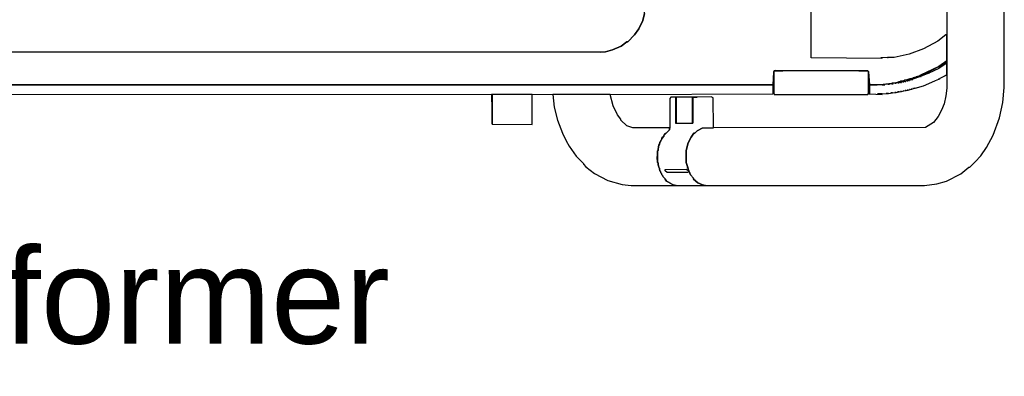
# Model space of a CAD drawing. Header units: metres. Extents: x 0.13 to 2.6, y 0.33 to 1.42.
# Tile 3 of 8: x 1.56 to 2.59, y 0.33 to 0.7. Entities that reach past the tile are written whole.
import ezdxf

# ---------------------------------------------------------------- set-up
doc = ezdxf.new("R2010")
doc.units = ezdxf.units.M
doc.header["$MEASUREMENT"] = 0
doc.layers.add('TG_2D', color=7, linetype='Continuous')
doc.layers.add('TG_Name', color=7, linetype='Continuous')
doc.styles.add('X3G_ENTITY_53A7', font='arial.ttf', dxfattribs={"height": 0.1})

# ---------------------------------------------------------------- blocks, each defined once
blk = doc.blocks.new('b0a1b1fa-b46c-48cf-9027-1185578dd982')
at = {"layer": 'TG_2D', "color": 18, "true_color": 0x000000}
for points in [[(-0.3398, 0.9751, 0), (-0.3398, -0.9751, 0), (-0.3268, -0.9756, 0), (-0.3263, -0.9756, 0), (-0.3253, -0.9761, 0), (-0.3253, -0.9771, 0), (-0.3248, -0.9771, 0), (-0.3253, -1.0736, 0), (-0.3253, -1.0741, 0), (-0.3258, -1.0746, 0), (-0.3263, -1.0746, 0), (-0.3398, -1.0756, 0), (-0.3398, -1.0836, 0), (-0.3383, -1.0991, 0), (-0.3383, -1.1001, 0), (-0.3368, -1.1061, 0), (-0.3363, -1.1066, 0), (-0.3363, -1.1076, 0), (-0.3358, -1.1086, 0), (-0.3358, -1.1096, 0), (-0.3353, -1.1111, 0), (-0.3353, -1.1116, 0), (-0.3348, -1.1126, 0), (-0.3348, -1.1131, 0), (-0.3343, -1.1146, 0), (-0.3343, -1.1151, 0), (-0.3333, -1.1181, 0), (-0.3333, -1.1186, 0), (-0.3328, -1.1201, 0), (-0.3328, -1.1206, 0), (-0.3323, -1.1216, 0), (-0.3323, -1.1221, 0), (-0.3318, -1.1231, 0), (-0.3318, -1.1241, 0), (-0.3313, -1.1246, 0), (-0.3313, -1.1256, 0), (-0.3308, -1.1261, 0), (-0.3308, -1.1266, 0), (-0.3303, -1.1276, 0), (-0.3303, -1.1281, 0), (-0.3298, -1.1286, 0), (-0.3298, -1.1291, 0), (-0.3208, -1.1481, 0), (-0.3148, -1.1566, 0), (-0.2878, -1.1566, 0), (-0.2878, -1.1556, 0), (-0.2943, -1.1471, 0), (-0.3023, -1.1321, 0), (-0.3078, -1.1171, 0), (-0.3113, -1.1016, 0), (-0.3113, -1.0951, 0), (-0.3118, -1.0886, 0), (-0.3123, -1.0886, 0), (-0.3118, -1.0146, 0), (-0.2323, -1.0146, 0)], [(-0.2653, -0.8406, 0), (-0.2728, -0.8386, 0), (-0.2813, -0.8346, 0), (-0.2878, -0.8301, 0), (-0.2948, -0.8231, 0), (-0.2948, -0.8221, 0), (-0.2993, -0.8161, 0), (-0.3033, -0.8071, 0), (-0.3053, -0.7996, 0), (-0.3058, -0.7941, 0), (-0.3053, -0.086, 0)], [(-0.3053, -0.086, 0), (-0.3058, -0.7941, 0), (-0.3053, -0.7996, 0), (-0.3033, -0.8071, 0), (-0.2993, -0.8161, 0), (-0.2948, -0.8221, 0), (-0.2948, -0.8231, 0), (-0.2878, -0.8301, 0), (-0.2813, -0.8346, 0), (-0.2728, -0.8386, 0), (-0.2653, -0.8406, 0), (-0.2323, -0.8411, 0), (0.2128, -0.8411, 0), (0.2503, -0.8406, 0), (0.2588, -0.8381, 0), (0.2663, -0.8346, 0), (0.2728, -0.8296, 0), (0.2738, -0.8296, 0), (0.2823, -0.8201, 0), (0.2883, -0.8091, 0), (0.2908, -0.7991, 0), (0.2913, -0.0935, 0)], [(0.3428, -1.1566, 0), (-0.3433, -1.1566, 0), (-0.3513, -1.1556, 0), (-0.3598, -1.1536, 0), (-0.3663, -1.1511, 0), (-0.3728, -1.1476, 0), (-0.3793, -1.1426, 0), (-0.3843, -1.1341, 0), (-0.3848, -0.9126, 0), (-0.3853, -0.9006, 0), (-0.3879, -0.8956, 0), (-0.3904, -0.8931, 0), (-0.3904, -0.8921, 0), (-0.3944, -0.8891, 0), (-0.4004, -0.8861, 0), (-0.4084, -0.8841, 0), (-0.4209, -0.8841, 0), (-0.4264, -0.8856, 0), (-0.4279, -0.8861, 0), (-0.4339, -0.8886, 0), (-0.4374, -0.8916, 0), (-0.4384, -0.8916, 0), (-0.4424, -0.8961, 0), (-0.4444, -0.9011, 0), (-0.4449, -0.9041, 0), (-0.4449, -1.1331, 0), (-0.4434, -1.1461, 0), (-0.4404, -1.1561, 0), (-0.4329, -1.1711, 0), (-0.4259, -1.1796, 0), (-0.4259, -1.1806, 0), (-0.4204, -1.1861, 0), (-0.4139, -1.1921, 0), (-0.4054, -1.1981, 0), (-0.3924, -1.2051, 0), (-0.3743, -1.2116, 0), (-0.3583, -1.2151, 0), (-0.3428, -1.2166, 0), (0.3428, -1.2166, 0)], [(0.2738, -1.1566, 0), (-0.2878, -1.1566, 0), (-0.2878, -1.1556, 0), (-0.2943, -1.1471, 0), (-0.3023, -1.1321, 0), (-0.3078, -1.1171, 0), (-0.3113, -1.1016, 0), (-0.3113, -1.0946, 0), (-0.3113, -1.0951, 0), (-0.3118, -1.0886, 0), (-0.3118, -1.0876, 0), (-0.3118, -1.0886, 0), (-0.3123, -1.0886, 0), (-0.3118, -1.0146, 0), (0.2983, -1.0146, 0)]]:
    blk.add_polyline3d(points, dxfattribs=at)
for points in [[(-0.3493, -0.9746, 0), (-0.3493, -0.9751, 0), (-0.3403, -0.9751, 0), (-0.3403, -0.9746, 0), (-0.3403, -0.9751, 0), (-0.3398, -0.9751, 0), (-0.3398, 0.9746, 0), (-0.3493, 0.9746, 0), (-0.3498, -0.8046, 0), (-0.3493, -0.9751, 0)], [(-0.3498, -0.7231, 0), (-0.3498, -0.6811, 0), (-0.3808, -0.6811, 0), (-0.3813, -0.7231, 0)], [(-0.3808, -0.6811, 0), (-0.3498, -0.6811, 0), (-0.3498, -0.6806, 0)], [(-0.4449, -0.8736, 0), (-0.4444, -0.8706, 0), (-0.4424, -0.8666, 0), (-0.4419, -0.8661, 0), (-0.4404, -0.8636, 0), (-0.4384, -0.8621, 0), (-0.4379, -0.8616, 0), (-0.4359, -0.8601, 0), (-0.4354, -0.8596, 0), (-0.4349, -0.8596, 0), (-0.4339, -0.8586, 0), (-0.4334, -0.8586, 0), (-0.4329, -0.8581, 0), (-0.4324, -0.8581, 0), (-0.4319, -0.8576, 0), (-0.4314, -0.8576, 0), (-0.4309, -0.8571, 0), (-0.4304, -0.8571, 0), (-0.4299, -0.8566, 0), (-0.4289, -0.8566, 0), (-0.4284, -0.8561, 0), (-0.4274, -0.8561, 0), (-0.4244, -0.8551, 0), (-0.4234, -0.8546, 0), (-0.4214, -0.8546, 0), (-0.4209, -0.8541, 0), (-0.4179, -0.8541, 0), (-0.4179, -0.8536, 0), (-0.4114, -0.8541, 0), (-0.4089, -0.8541, 0), (-0.4084, -0.8546, 0), (-0.4069, -0.8546, 0), (-0.4054, -0.8551, 0), (-0.4044, -0.8551, 0), (-0.4034, -0.8556, 0), (-0.4029, -0.8556, 0), (-0.4019, -0.8561, 0), (-0.4014, -0.8561, 0), (-0.4004, -0.8566, 0), (-0.3999, -0.8566, 0), (-0.3994, -0.8571, 0), (-0.3989, -0.8571, 0), (-0.3984, -0.8576, 0), (-0.3979, -0.8576, 0), (-0.3974, -0.8581, 0), (-0.3969, -0.8581, 0), (-0.3964, -0.8586, 0), (-0.3959, -0.8586, 0), (-0.3944, -0.8591, 0), (-0.3934, -0.8606, 0), (-0.3929, -0.8606, 0), (-0.3904, -0.8621, 0), (-0.3904, -0.8631, 0), (-0.3869, -0.8666, 0), (-0.3848, -0.8666, 0), (-0.3848, -0.8281, 0), (-0.3828, -0.8221, 0), (-0.3768, -0.8156, 0), (-0.3758, -0.8156, 0), (-0.3713, -0.8121, 0), (-0.3618, -0.8076, 0), (-0.3498, -0.8046, 0), (-0.3498, -0.7446, 0), (-0.3633, -0.7461, 0), (-0.3768, -0.7496, 0), (-0.3904, -0.7546, 0), (-0.3984, -0.7586, 0), (-0.4039, -0.7616, 0), (-0.4144, -0.7691, 0), (-0.4219, -0.7766, 0), (-0.4229, -0.7766, 0), (-0.4254, -0.7791, 0), (-0.4324, -0.7881, 0), (-0.4399, -0.8021, 0), (-0.4439, -0.8171, 0), (-0.4449, -0.8266, 0)], [(-0.4444, -0.9006, 0), (-0.4444, -0.9011, 0), (-0.4424, -0.8961, 0), (-0.4384, -0.8916, 0), (-0.4374, -0.8916, 0), (-0.4339, -0.8886, 0), (-0.4279, -0.8861, 0), (-0.4279, -0.8856, 0), (-0.4279, -0.8861, 0), (-0.4264, -0.8856, 0), (-0.4259, -0.8851, 0), (-0.4264, -0.8856, 0), (-0.4209, -0.8841, 0), (-0.4084, -0.8841, 0), (-0.4004, -0.8861, 0), (-0.3944, -0.8891, 0), (-0.3904, -0.8921, 0), (-0.3904, -0.8931, 0), (-0.3879, -0.8956, 0), (-0.3853, -0.9006, 0), (-0.3848, -0.9126, 0), (-0.3533, -0.9121, 0), (-0.3523, -0.9101, 0), (-0.3528, -0.8911, 0), (-0.3528, -0.8956, 0), (-0.3528, -0.8911, 0), (-0.3798, -0.8911, 0), (-0.3803, -0.8731, 0), (-0.3528, -0.8731, 0), (-0.3528, -0.8681, 0), (-0.3543, -0.8671, 0), (-0.3853, -0.8671, 0), (-0.3848, -0.8671, 0), (-0.3848, -0.8666, 0), (-0.3869, -0.8666, 0), (-0.3929, -0.8606, 0), (-0.3934, -0.8606, 0), (-0.3959, -0.8586, 0), (-0.3964, -0.8586, 0), (-0.3969, -0.8581, 0), (-0.3974, -0.8581, 0), (-0.3979, -0.8576, 0), (-0.3984, -0.8576, 0), (-0.3989, -0.8571, 0), (-0.3994, -0.8571, 0), (-0.3999, -0.8566, 0), (-0.4004, -0.8566, 0), (-0.4014, -0.8561, 0), (-0.4019, -0.8561, 0), (-0.4029, -0.8556, 0), (-0.4034, -0.8556, 0), (-0.4044, -0.8551, 0), (-0.4054, -0.8551, 0), (-0.4069, -0.8546, 0), (-0.4084, -0.8546, 0), (-0.4089, -0.8541, 0), (-0.4209, -0.8541, 0), (-0.4214, -0.8546, 0), (-0.4234, -0.8546, 0), (-0.4244, -0.8551, 0), (-0.4259, -0.8556, 0), (-0.4254, -0.8556, 0), (-0.4259, -0.8556, 0), (-0.4274, -0.8561, 0), (-0.4269, -0.8561, 0), (-0.4284, -0.8561, 0), (-0.4289, -0.8566, 0), (-0.4299, -0.8566, 0), (-0.4304, -0.8571, 0), (-0.4309, -0.8571, 0), (-0.4314, -0.8576, 0), (-0.4319, -0.8576, 0), (-0.4324, -0.8581, 0), (-0.4329, -0.8581, 0), (-0.4334, -0.8586, 0), (-0.4339, -0.8586, 0), (-0.4349, -0.8596, 0), (-0.4354, -0.8596, 0), (-0.4359, -0.8601, 0), (-0.4379, -0.8616, 0), (-0.4384, -0.8621, 0), (-0.4404, -0.8636, 0), (-0.4419, -0.8661, 0), (-0.4424, -0.8666, 0), (-0.4444, -0.8706, 0), (-0.4449, -0.8736, 0), (-0.4449, -0.9041, 0), (-0.4444, -0.9011, 0)], [(-0.4314, -0.8861, 0), (-0.4314, -0.8641, 0), (-0.4299, -0.8621, 0), (-0.4284, -0.8621, 0), (-0.4279, -0.8841, 0), (-0.4294, -0.8861, 0), (-0.4309, -0.8866, 0)], [(-0.3798, -0.8906, 0), (-0.3528, -0.8906, 0), (-0.3528, -0.8736, 0), (-0.3798, -0.8736, 0)], [(-0.3528, -0.8731, 0), (-0.3528, -0.8696, 0), (-0.3523, -0.8696, 0)], [(-0.3798, -0.8906, 0), (-0.3798, -0.8911, 0), (-0.3528, -0.8911, 0), (-0.3528, -0.8906, 0)], [(-0.3253, -1.0646, 0), (-0.3253, -1.0736, 0), (-0.3248, -0.9771, 0), (-0.3253, -0.9771, 0), (-0.3253, -0.9851, 0), (-0.3253, -0.9761, 0), (-0.3263, -0.9756, 0), (-0.3268, -0.9761, 0), (-0.3263, -0.9756, 0), (-0.3493, -0.9756, 0), (-0.3493, -0.9761, 0), (-0.3498, -0.9761, 0), (-0.3498, -1.0741, 0), (-0.3493, -1.0741, 0), (-0.3493, -1.0746, 0), (-0.3258, -1.0746, 0), (-0.3253, -1.0741, 0)], [(-0.3208, -1.1511, 0), (-0.3203, -1.1516, 0), (-0.3228, -1.1481, 0), (-0.3278, -1.1376, 0), (-0.3278, -1.1381, 0), (-0.3278, -1.1376, 0), (-0.3313, -1.1291, 0), (-0.3313, -1.1296, 0), (-0.3313, -1.1291, 0), (-0.3343, -1.1201, 0), (-0.3343, -1.1211, 0), (-0.3343, -1.1201, 0), (-0.3348, -1.1186, 0), (-0.3348, -1.1191, 0), (-0.3348, -1.1186, 0), (-0.3353, -1.1166, 0), (-0.3353, -1.1176, 0), (-0.3353, -1.1166, 0), (-0.3358, -1.1151, 0), (-0.3358, -1.1156, 0), (-0.3358, -1.1151, 0), (-0.3363, -1.1126, 0), (-0.3363, -1.1136, 0), (-0.3363, -1.1126, 0), (-0.3368, -1.1106, 0), (-0.3368, -1.1116, 0), (-0.3368, -1.1106, 0), (-0.3373, -1.1081, 0), (-0.3373, -1.1091, 0), (-0.3373, -1.1081, 0), (-0.3378, -1.1056, 0), (-0.3378, -1.1066, 0), (-0.3378, -1.1056, 0), (-0.3383, -1.1026, 0), (-0.3383, -1.1036, 0), (-0.3383, -1.0991, 0), (-0.3388, -1.0991, 0), (-0.3388, -1.1006, 0), (-0.3388, -1.0991, 0), (-0.3393, -1.0951, 0), (-0.3393, -1.0966, 0), (-0.3393, -1.0951, 0), (-0.3398, -1.0891, 0), (-0.3398, -1.0916, 0), (-0.3398, -1.0756, 0), (-0.3493, -1.0756, 0), (-0.3498, -1.0891, 0), (-0.3493, -1.0891, 0), (-0.3493, -1.0841, 0), (-0.3493, -1.0891, 0), (-0.3488, -1.0956, 0), (-0.3488, -1.0931, 0), (-0.3488, -1.0956, 0), (-0.3483, -1.0996, 0), (-0.3483, -1.0981, 0), (-0.3483, -1.0996, 0), (-0.3478, -1.1036, 0), (-0.3478, -1.1021, 0), (-0.3478, -1.1036, 0), (-0.3473, -1.1066, 0), (-0.3473, -1.1051, 0), (-0.3473, -1.1066, 0), (-0.3468, -1.1091, 0), (-0.3468, -1.1081, 0), (-0.3468, -1.1091, 0), (-0.3463, -1.1116, 0), (-0.3463, -1.1111, 0), (-0.3463, -1.1116, 0), (-0.3458, -1.1141, 0), (-0.3458, -1.1131, 0), (-0.3458, -1.1141, 0), (-0.3453, -1.1161, 0), (-0.3453, -1.1151, 0), (-0.3453, -1.1161, 0), (-0.3448, -1.1181, 0), (-0.3448, -1.1176, 0), (-0.3448, -1.1181, 0), (-0.3443, -1.1201, 0), (-0.3443, -1.1191, 0), (-0.3443, -1.1201, 0), (-0.3438, -1.1216, 0), (-0.3438, -1.1211, 0), (-0.3438, -1.1216, 0), (-0.3433, -1.1236, 0), (-0.3433, -1.1226, 0), (-0.3433, -1.1236, 0), (-0.3408, -1.1321, 0), (-0.3358, -1.1441, 0), (-0.3353, -1.1446, 0), (-0.3338, -1.1481, 0), (-0.3333, -1.1486, 0), (-0.3338, -1.1481, 0), (-0.3333, -1.1491, 0), (-0.3328, -1.1496, 0), (-0.3303, -1.1546, 0), (-0.3298, -1.1551, 0), (-0.3303, -1.1546, 0), (-0.3293, -1.1566, 0), (-0.3288, -1.1566, 0), (-0.3288, -1.1561, 0), (-0.3288, -1.1566, 0), (-0.3178, -1.1566, 0), (-0.3178, -1.1561, 0), (-0.3178, -1.1566, 0), (-0.3173, -1.1566, 0), (-0.3203, -1.1516, 0)], [(-0.3493, -1.0756, 0), (-0.3403, -1.0756, 0), (-0.3493, -1.0751, 0)], [(-0.3298, -1.1291, 0), (-0.3268, -1.1371, 0), (-0.3163, -1.1566, 0), (-0.3148, -1.1566, 0), (-0.3208, -1.1481, 0)]]:
    blk.add_polyline3d(points, close=True, dxfattribs=at)
blk = doc.blocks.new('0effa5f0-7dac-4254-a6b3-3dace9f67f92')
at = {"rotation": 90.00000000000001}
blk.add_blockref('b0a1b1fa-b46c-48cf-9027-1185578dd982', (0, 0.0983), dxfattribs=at)
at = {"layer": 'TG_Name', "insert": (-0.074, -0.412, 0.0078), "char_height": 0.1, "attachment_point": 2, "style": 'X3G_ENTITY_53A7'}
blk.add_mtext('Technogym reformer', dxfattribs=at)

msp = doc.modelspace()

# ---------------------------------------------------------------- block references
msp.add_blockref('0effa5f0-7dac-4254-a6b3-3dace9f67f92', (1.3691, 0.8768, -0.0078))

doc.saveas('drawing.dxf')
